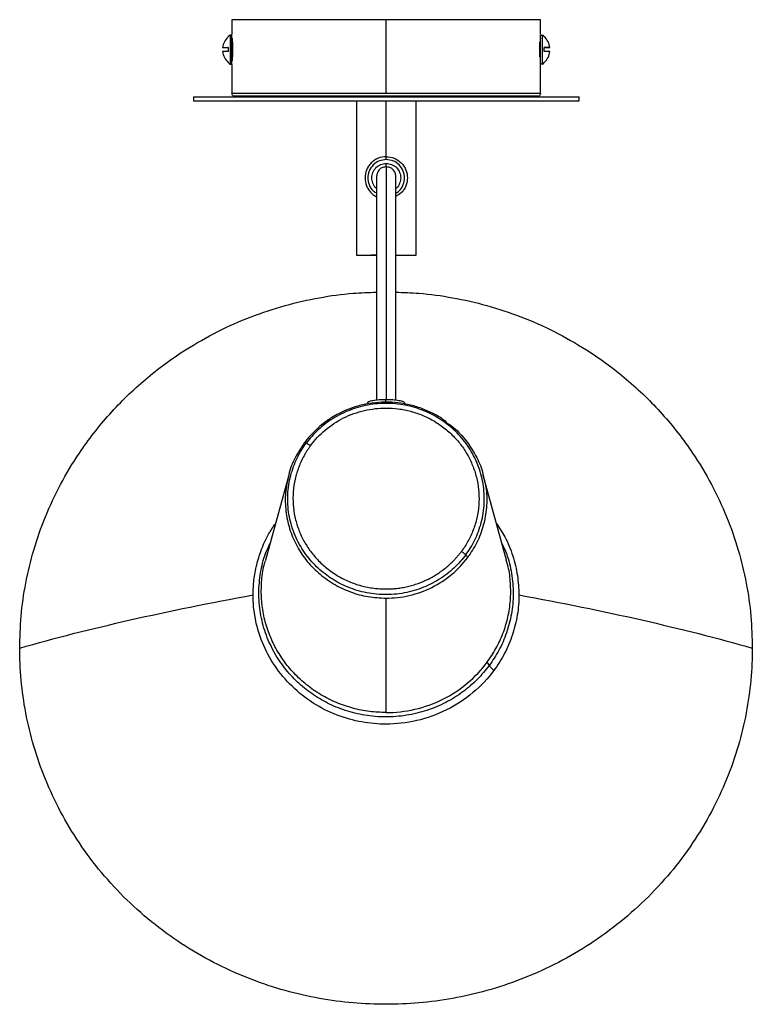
# Model space of a CAD drawing. Header units: millimetres. Extents: x -93 to 97, y 4473 to 4728.
import ezdxf

# ---------------------------------------------------------------- set-up
doc = ezdxf.new("R2010")
doc.units = ezdxf.units.MM

msp = doc.modelspace()

# ---------------------------------------------------------------- linework, layer by layer
at = {"color": 7, "linetype": 'Continuous', "lineweight": 25}
for p, q in [((-37.95, 4728.37), (-37.95, 4724.5)), ((2.05, 4709.37), (2.05, 4728.37)), ((42.05, 4724.5), (42.05, 4728.37)), ((-37.95, 4724.37), (-38.45, 4724.37)), ((42.05, 4724.37), (42.55, 4724.37)), ((43.05, 4723.94), (43.05, 4723.98)), ((-40.39, 4721.12), (-40.4, 4721.12)), ((-38.95, 4721.12), (-39, 4721.12)), ((-37.89, 4721.37), (-37.89, 4719.87)), ((41.99, 4719.87), (41.99, 4721.37)), ((44.49, 4721.12), (43.05, 4721.12)), ((-38.95, 4720.12), (-40.4, 4720.12)), ((44.49, 4720.12), (43.05, 4720.12)), ((-38.95, 4717.3), (-38.95, 4717.26)), ((-38.45, 4716.87), (-37.95, 4716.87)), ((-37.95, 4716.74), (-37.95, 4709.37)), ((42.55, 4716.87), (42.05, 4716.87)), ((42.05, 4709.37), (42.05, 4716.74)), ((-47.95, 4708.37), (-47.95, 4707.37)), ((52.05, 4707.37), (52.05, 4708.37)), ((-5.7, 4707.37), (-5.7, 4667.37)), ((2.05, 4692.12), (2.05, 4707.37)), ((9.8, 4667.37), (9.8, 4707.37)), ((2.05, 4690.24), (2.05, 4691.12)), ((-0.45, 4667.37), (-1.95, 4667.37)), ((-2.74, 4629.21), (-2.94, 4628.77)), ((1.99, 4629.21), (1.99, 4629.96)), ((6.92, 4628.76), (6.72, 4629.21)), ((-23.25, 4610.35), (-29.27, 4588.31)), ((33.25, 4588.31), (27.23, 4610.35)), ((1.99, 4578.46), (1.99, 4548.81))]:
    msp.add_line(p, q, dxfattribs=at)
for centre, start, end in [((-35.94, 4720.62), 123.8583, 131.9635), ((40.03, 4720.62), 48.0477, 56.1183), ((-35.94, 4720.62), 228.0712, 236.1039), ((40.03, 4720.62), 303.8402, 311.9512)]:
    msp.add_arc(centre, 4.52, start, end, dxfattribs=at)
for points, knots in [([(2.05, 4728.37), (-0.31, 4728.37), (-2.75, 4728.37), (-7.71, 4728.37), (-10.21, 4728.37), (-15.14, 4728.37), (-17.55, 4728.37), (-22.13, 4728.37), (-24.28, 4728.37), (-28.19, 4728.37), (-29.94, 4728.37), (-32.93, 4728.37), (-34.17, 4728.37), (-36.12, 4728.37), (-36.83, 4728.37), (-37.74, 4728.37), (-37.95, 4728.37), (-37.95, 4728.37)], [0, 0, 0, 0, 0.125, 0.125, 0.25, 0.25, 0.375, 0.375, 0.5, 0.5, 0.625, 0.625, 0.75, 0.75, 0.875, 0.875, 1, 1, 1, 1]), ([(42.05, 4728.37), (42.05, 4728.37), (41.84, 4728.37), (40.92, 4728.37), (40.21, 4728.37), (38.27, 4728.37), (37.02, 4728.37), (34.03, 4728.37), (32.29, 4728.37), (28.38, 4728.37), (26.22, 4728.37), (21.65, 4728.37), (19.23, 4728.37), (14.31, 4728.37), (11.8, 4728.37), (6.85, 4728.37), (4.41, 4728.37), (2.05, 4728.37)], [0, 0, 0, 0, 0.125, 0.125, 0.25, 0.25, 0.375, 0.375, 0.5, 0.5, 0.625, 0.625, 0.75, 0.75, 0.875, 0.875, 1, 1, 1, 1]), ([(-38.95, 4723.94), (-39.34, 4723.59), (-39.68, 4723.15), (-40.18, 4722.18), (-40.34, 4721.64), (-40.4, 4721.12)], [0, 0, 0, 0, 0.5, 0.5, 1, 1, 1, 1]), ([(-38.95, 4723.98), (-38.95, 4723.98), (-38.95, 4723.99), (-38.95, 4723.97), (-38.95, 4723.94)], [0, 0, 0, 0, 0.126503, 1, 1, 1, 1]), ([(-38.45, 4724.37), (-38.45, 4724.37), (-38.45, 4724.29), (-38.45, 4723.92), (-38.45, 4723.64), (-38.45, 4722.9), (-38.45, 4722.46), (-38.45, 4721.54), (-38.45, 4721.06), (-38.45, 4720.18), (-38.45, 4719.7), (-38.45, 4718.78), (-38.45, 4718.33), (-38.45, 4717.6), (-38.45, 4717.32), (-38.45, 4716.95), (-38.45, 4716.87), (-38.45, 4716.87)], [0, 0, 0, 0, 0.125, 0.125, 0.25, 0.25, 0.375, 0.375, 0.5, 0.5, 0.625, 0.625, 0.75, 0.75, 0.875, 0.875, 1, 1, 1, 1]), ([(-37.95, 4716.87), (-37.95, 4716.87), (-37.95, 4716.95), (-37.95, 4717.32), (-37.95, 4717.6), (-37.95, 4718.33), (-37.95, 4718.78), (-37.95, 4719.7), (-37.95, 4720.18), (-37.95, 4721.06), (-37.95, 4721.54), (-37.95, 4722.46), (-37.95, 4722.9), (-37.95, 4723.64), (-37.95, 4723.92), (-37.95, 4724.29), (-37.95, 4724.37), (-37.95, 4724.37)], [0, 0, 0, 0, 0.125, 0.125, 0.25, 0.25, 0.375, 0.375, 0.5, 0.5, 0.625, 0.625, 0.75, 0.75, 0.875, 0.875, 1, 1, 1, 1]), ([(-37.94, 4723.45), (-37.94, 4723.45), (-37.95, 4723.61), (-37.95, 4723.65), (-37.94, 4723.51), (-37.92, 4723), (-37.89, 4722.25), (-37.89, 4721.66), (-37.89, 4721.37)], [0, 0, 0, 0, 0.000041, 0.199973, 0.399903, 0.600037, 0.800172, 1, 1, 1, 1]), ([(41.99, 4721.37), (41.99, 4721.66), (41.99, 4722.25), (42.02, 4723), (42.04, 4723.51), (42.05, 4723.66), (42.05, 4723.6), (42.04, 4723.42), (42.04, 4723.41)], [0, 0, 0, 0, 0.196671, 0.393467, 0.590236, 0.786813, 0.983386, 1, 1, 1, 1]), ([(42.05, 4716.87), (42.05, 4716.87), (42.05, 4716.95), (42.05, 4717.32), (42.05, 4717.6), (42.05, 4718.33), (42.05, 4718.78), (42.05, 4719.7), (42.05, 4720.18), (42.05, 4721.06), (42.05, 4721.54), (42.05, 4722.46), (42.05, 4722.9), (42.05, 4723.64), (42.05, 4723.92), (42.05, 4724.29), (42.05, 4724.37), (42.05, 4724.37)], [0, 0, 0, 0, 0.125, 0.125, 0.25, 0.25, 0.375, 0.375, 0.5, 0.5, 0.625, 0.625, 0.75, 0.75, 0.875, 0.875, 1, 1, 1, 1]), ([(42.55, 4716.87), (42.55, 4716.87), (42.55, 4716.95), (42.55, 4717.32), (42.55, 4717.6), (42.55, 4718.33), (42.55, 4718.78), (42.55, 4719.7), (42.55, 4720.18), (42.55, 4721.06), (42.55, 4721.54), (42.55, 4722.46), (42.55, 4722.9), (42.55, 4723.64), (42.55, 4723.92), (42.55, 4724.29), (42.55, 4724.37), (42.55, 4724.37)], [0, 0, 0, 0, 0.125, 0.125, 0.25, 0.25, 0.375, 0.375, 0.5, 0.5, 0.625, 0.625, 0.75, 0.75, 0.875, 0.875, 1, 1, 1, 1]), ([(44.49, 4721.12), (44.43, 4721.64), (44.28, 4722.18), (43.78, 4723.15), (43.44, 4723.59), (43.05, 4723.94)], [0, 0, 0, 0, 0.5, 0.5, 1, 1, 1, 1]), ([(-40.4, 4721.12), (-40.34, 4721.12), (-40.18, 4721.12), (-39.68, 4721.12), (-39.34, 4721.12), (-38.95, 4721.12)], [0, 0, 0, 0, 0.5, 0.5, 1, 1, 1, 1]), ([(-37.81, 4722.52), (-37.81, 4722.52), (-37.81, 4722.48), (-37.81, 4722.29), (-37.81, 4722.15), (-37.81, 4721.78), (-37.81, 4721.55), (-37.81, 4721.08), (-37.81, 4720.84), (-37.81, 4720.4), (-37.81, 4720.15), (-37.81, 4719.69), (-37.81, 4719.46), (-37.81, 4719.09), (-37.81, 4718.95), (-37.81, 4718.76), (-37.81, 4718.72), (-37.81, 4718.72)], [0, 0, 0, 0, 0.125, 0.125, 0.25, 0.25, 0.375, 0.375, 0.5, 0.5, 0.625, 0.625, 0.75, 0.75, 0.875, 0.875, 1, 1, 1, 1]), ([(41.91, 4718.72), (41.91, 4718.72), (41.91, 4718.76), (41.91, 4718.95), (41.91, 4719.09), (41.91, 4719.46), (41.91, 4719.69), (41.91, 4720.15), (41.91, 4720.4), (41.91, 4720.84), (41.91, 4721.08), (41.91, 4721.55), (41.91, 4721.78), (41.91, 4722.15), (41.91, 4722.29), (41.91, 4722.48), (41.91, 4722.52), (41.91, 4722.52)], [0, 0, 0, 0, 0.125, 0.125, 0.25, 0.25, 0.375, 0.375, 0.5, 0.5, 0.625, 0.625, 0.75, 0.75, 0.875, 0.875, 1, 1, 1, 1]), ([(43.05, 4721.12), (43.44, 4721.12), (43.78, 4721.12), (44.28, 4721.12), (44.43, 4721.12), (44.49, 4721.12)], [0, 0, 0, 0, 0.5, 0.5, 1, 1, 1, 1]), ([(-40.4, 4720.12), (-40.34, 4719.59), (-40.18, 4719.06), (-39.68, 4718.09), (-39.34, 4717.65), (-38.95, 4717.3)], [0, 0, 0, 0, 0.5, 0.5, 1, 1, 1, 1]), ([(-38.95, 4720.12), (-39.34, 4720.12), (-39.68, 4720.12), (-40.18, 4720.12), (-40.34, 4720.12), (-40.4, 4720.12)], [0, 0, 0, 0, 0.5, 0.5, 1, 1, 1, 1]), ([(-37.89, 4719.87), (-37.89, 4719.58), (-37.89, 4718.99), (-37.92, 4718.24), (-37.94, 4717.74), (-37.96, 4717.55), (-37.95, 4717.71), (-37.94, 4717.79)], [0, 0, 0, 0, 0.200058, 0.400242, 0.6004, 0.800361, 1, 1, 1, 1]), ([(42.05, 4717.62), (42.05, 4717.62), (42.05, 4717.56), (42.04, 4717.76), (42.02, 4718.23), (41.99, 4718.99), (41.99, 4719.58), (41.99, 4719.87)], [0, 0, 0, 0, 0.0001429, 0.2500114, 0.5001348, 0.7502594, 1, 1, 1, 1]), ([(44.49, 4720.12), (44.43, 4720.12), (44.28, 4720.12), (43.78, 4720.12), (43.44, 4720.12), (43.05, 4720.12)], [0, 0, 0, 0, 0.5, 0.5, 1, 1, 1, 1]), ([(43.05, 4717.3), (43.44, 4717.65), (43.78, 4718.09), (44.28, 4719.06), (44.43, 4719.59), (44.49, 4720.12)], [0, 0, 0, 0, 0.5, 0.5, 1, 1, 1, 1]), ([(43.05, 4717.26), (43.05, 4717.26), (43.05, 4717.25), (43.05, 4717.27), (43.05, 4717.3)], [0, 0, 0, 0, 0.127896, 1, 1, 1, 1]), ([(-47.95, 4708.37), (-47.95, 4708.37), (-47.69, 4708.37), (-46.54, 4708.37), (-45.66, 4708.37), (-43.22, 4708.37), (-41.67, 4708.37), (-37.93, 4708.37), (-35.75, 4708.37), (-30.87, 4708.37), (-28.17, 4708.37), (-22.45, 4708.37), (-19.43, 4708.37), (-13.28, 4708.37), (-10.14, 4708.37), (-3.95, 4708.37), (-0.9, 4708.37), (5, 4708.37), (8.05, 4708.37), (14.24, 4708.37), (17.38, 4708.37), (23.53, 4708.37), (26.55, 4708.37), (32.27, 4708.37), (34.96, 4708.37), (39.84, 4708.37), (42.03, 4708.37), (45.77, 4708.37), (47.32, 4708.37), (49.76, 4708.37), (50.64, 4708.37), (51.79, 4708.37), (52.05, 4708.37), (52.05, 4708.37)], [0, 0, 0, 0, 0.0625, 0.0625, 0.125, 0.125, 0.1875, 0.1875, 0.25, 0.25, 0.3125, 0.3125, 0.375, 0.375, 0.4375, 0.4375, 0.5, 0.5, 0.5625, 0.5625, 0.625, 0.625, 0.6875, 0.6875, 0.75, 0.75, 0.8125, 0.8125, 0.875, 0.875, 0.9375, 0.9375, 1, 1, 1, 1]), ([(-37.66, 4708.66), (-37.75, 4708.75), (-37.82, 4708.86), (-37.93, 4709.11), (-37.95, 4709.24), (-37.95, 4709.37)], [0, 0, 0, 0, 0.5, 0.5, 1, 1, 1, 1]), ([(-37.95, 4709.37), (-37.95, 4709.37), (-37.74, 4709.37), (-36.83, 4709.37), (-36.12, 4709.37), (-34.17, 4709.37), (-32.93, 4709.37), (-29.94, 4709.37), (-28.19, 4709.37), (-24.28, 4709.37), (-22.13, 4709.37), (-17.55, 4709.37), (-15.14, 4709.37), (-10.21, 4709.37), (-7.71, 4709.37), (-2.75, 4709.37), (-0.31, 4709.37), (2.05, 4709.37)], [0, 0, 0, 0, 0.125, 0.125, 0.25, 0.25, 0.375, 0.375, 0.5, 0.5, 0.625, 0.625, 0.75, 0.75, 0.875, 0.875, 1, 1, 1, 1]), ([(-37.66, 4708.66), (-37.66, 4708.66), (-37.45, 4708.66), (-36.54, 4708.66), (-35.84, 4708.66), (-33.9, 4708.66), (-32.67, 4708.66), (-29.7, 4708.66), (-27.97, 4708.66), (-24.09, 4708.66), (-21.95, 4708.66), (-17.41, 4708.66), (-15.01, 4708.66), (-10.12, 4708.66), (-7.63, 4708.66), (-2.72, 4708.66), (-0.29, 4708.66), (4.39, 4708.66), (6.82, 4708.66), (11.73, 4708.66), (14.22, 4708.66), (19.11, 4708.66), (21.51, 4708.66), (26.05, 4708.66), (28.19, 4708.66), (32.06, 4708.66), (33.8, 4708.66), (36.77, 4708.66), (38, 4708.66), (39.94, 4708.66), (40.64, 4708.66), (41.55, 4708.66), (41.76, 4708.66), (41.76, 4708.66)], [0, 0, 0, 0, 0.0625, 0.0625, 0.125, 0.125, 0.1875, 0.1875, 0.25, 0.25, 0.3125, 0.3125, 0.375, 0.375, 0.4375, 0.4375, 0.5, 0.5, 0.5625, 0.5625, 0.625, 0.625, 0.6875, 0.6875, 0.75, 0.75, 0.8125, 0.8125, 0.875, 0.875, 0.9375, 0.9375, 1, 1, 1, 1]), ([(-37.66, 4708.66), (-37.57, 4708.57), (-37.46, 4708.5), (-37.21, 4708.39), (-37.08, 4708.37), (-36.95, 4708.37)], [0, 0, 0, 0, 0.5, 0.5, 1, 1, 1, 1]), ([(-28.13, 4708.37), (-29.62, 4708.37), (-30.95, 4708.37), (-33.2, 4708.37), (-34.13, 4708.37), (-35.58, 4708.37), (-36.11, 4708.37), (-36.79, 4708.37), (-36.95, 4708.37), (-36.95, 4708.37)], [0, 0, 0, 0, 0.25, 0.25, 0.5, 0.5, 0.75, 0.75, 1, 1, 1, 1]), ([(2.05, 4709.37), (4.41, 4709.37), (6.85, 4709.37), (11.8, 4709.37), (14.31, 4709.37), (19.23, 4709.37), (21.65, 4709.37), (26.22, 4709.37), (28.38, 4709.37), (32.29, 4709.37), (34.03, 4709.37), (37.02, 4709.37), (38.27, 4709.37), (40.21, 4709.37), (40.92, 4709.37), (41.84, 4709.37), (42.05, 4709.37), (42.05, 4709.37)], [0, 0, 0, 0, 0.125, 0.125, 0.25, 0.25, 0.375, 0.375, 0.5, 0.5, 0.625, 0.625, 0.75, 0.75, 0.875, 0.875, 1, 1, 1, 1]), ([(41.05, 4708.37), (41.18, 4708.37), (41.31, 4708.39), (41.55, 4708.5), (41.67, 4708.57), (41.76, 4708.66)], [0, 0, 0, 0, 0.5, 0.5, 1, 1, 1, 1]), ([(42.05, 4709.37), (42.05, 4709.24), (42.02, 4709.11), (41.92, 4708.86), (41.85, 4708.75), (41.76, 4708.66)], [0, 0, 0, 0, 0.5, 0.5, 1, 1, 1, 1]), ([(-47.95, 4707.37), (-47.95, 4707.37), (-47.69, 4707.37), (-46.54, 4707.37), (-45.66, 4707.37), (-43.22, 4707.37), (-41.67, 4707.37), (-37.93, 4707.37), (-35.75, 4707.37), (-30.87, 4707.37), (-28.17, 4707.37), (-22.45, 4707.37), (-19.43, 4707.37), (-13.28, 4707.37), (-10.14, 4707.37), (-3.95, 4707.37), (-0.9, 4707.37), (5, 4707.37), (8.05, 4707.37), (14.24, 4707.37), (17.38, 4707.37), (23.53, 4707.37), (26.55, 4707.37), (32.27, 4707.37), (34.96, 4707.37), (39.84, 4707.37), (42.03, 4707.37), (45.77, 4707.37), (47.32, 4707.37), (49.76, 4707.37), (50.64, 4707.37), (51.79, 4707.37), (52.05, 4707.37), (52.05, 4707.37)], [0, 0, 0, 0, 0.0625, 0.0625, 0.125, 0.125, 0.1875, 0.1875, 0.25, 0.25, 0.3125, 0.3125, 0.375, 0.375, 0.4375, 0.4375, 0.5, 0.5, 0.5625, 0.5625, 0.625, 0.625, 0.6875, 0.6875, 0.75, 0.75, 0.8125, 0.8125, 0.875, 0.875, 0.9375, 0.9375, 1, 1, 1, 1]), ([(2.05, 4692.87), (1.36, 4692.8), (0.29, 4692.68), (-0.99, 4692), (-1.87, 4691.29), (-2.58, 4690.41), (-3.25, 4689.13), (-3.58, 4687.37), (-3.25, 4685.61), (-2.58, 4684.33), (-1.86, 4683.46), (-1.14, 4682.83), (-0.62, 4682.59), (-0.45, 4682.5)], [0, 0, 0, 0, 0.141001, 0.216905, 0.294419, 0.371933, 0.447836, 0.588838, 0.729839, 0.805742, 0.883257, 0.960771, 1, 1, 1, 1]), ([(2.05, 4692.87), (2.74, 4692.79), (4.18, 4692.63), (6.05, 4691.36), (7.27, 4689.5), (7.68, 4687.36), (7.27, 4685.26), (6.19, 4683.48), (5.04, 4682.84), (4.55, 4682.57)], [0, 0, 0, 0, 0.141771, 0.295223, 0.448674, 0.590445, 0.732216, 0.885668, 1, 1, 1, 1]), ([(2.05, 4692.12), (1.45, 4692.05), (0.21, 4691.92), (-1.41, 4690.81), (-2.46, 4689.21), (-2.82, 4687.36), (-2.45, 4685.55), (-1.61, 4684.11), (-0.75, 4683.62), (-0.45, 4683.45)], [0, 0, 0, 0, 0.14654, 0.305154, 0.463768, 0.610309, 0.756849, 0.915463, 1, 1, 1, 1]), ([(-0.45, 4684.62), (-0.5, 4684.65), (-0.98, 4684.95), (-1.49, 4685.95), (-1.8, 4687.36), (-1.51, 4688.83), (-0.68, 4690.09), (0.6, 4690.96), (1.58, 4691.07), (2.05, 4691.12)], [0, 0, 0, 0, 0.020184, 0.189948, 0.346789, 0.503631, 0.673395, 0.843159, 1, 1, 1, 1]), ([(2.1, 4690.25), (1.77, 4690.21), (1.11, 4690.15), (0.26, 4689.58), (-0.33, 4688.75), (-0.41, 4688.09), (-0.45, 4687.76)], [0, 0, 0, 0, 0.25017, 0.500391, 0.750264, 1, 1, 1, 1]), ([(4.55, 4687.76), (4.51, 4688.09), (4.42, 4688.75), (3.83, 4689.58), (2.99, 4690.15), (2.33, 4690.21), (2, 4690.25)], [0, 0, 0, 0, 0.249727, 0.499682, 0.749772, 1, 1, 1, 1]), ([(4.55, 4683.45), (4.85, 4683.62), (5.71, 4684.11), (6.55, 4685.55), (6.92, 4687.36), (6.56, 4689.21), (5.5, 4690.81), (3.89, 4691.92), (2.65, 4692.05), (2.05, 4692.12)], [0, 0, 0, 0, 0.084596, 0.2432, 0.389731, 0.536262, 0.694865, 0.853469, 1, 1, 1, 1]), ([(2.05, 4691.12), (2.52, 4691.07), (3.5, 4690.96), (4.78, 4690.09), (5.61, 4688.83), (5.89, 4687.36), (5.59, 4685.95), (5.08, 4684.95), (4.6, 4684.65), (4.55, 4684.62)], [0, 0, 0, 0, 0.156828, 0.326577, 0.496326, 0.653153, 0.809981, 0.97973, 1, 1, 1, 1]), ([(2.05, 4690.17), (2.05, 4690.18), (2.05, 4690.24), (2.05, 4689.57), (2.05, 4688.3), (2.05, 4686.68), (2.05, 4684.61), (2.05, 4682.08), (2.05, 4679.09), (2.05, 4675.68), (2.05, 4672.06), (2.05, 4667.97), (2.05, 4663.5), (2.05, 4658.79), (2.05, 4653.87), (2.05, 4648.81), (2.05, 4643.51), (2.05, 4638.16), (2.05, 4633.63), (2.05, 4630.87), (2.05, 4629.96)], [0, 0, 0, 0, 0.029527, 0.092381, 0.139818, 0.187493, 0.235522, 0.284005, 0.332881, 0.381679, 0.429909, 0.478048, 0.54209, 0.605107, 0.665705, 0.743655, 0.818395, 0.891078, 0.964263, 1, 1, 1, 1]), ([(-0.45, 4687.76), (-0.45, 4687.7), (-0.45, 4687.59), (-0.45, 4687.36), (-0.45, 4687.25)], [0, 0, 0, 0, 0.551851, 1, 1, 1, 1]), ([(-0.45, 4687.75), (-0.45, 4687.74), (-0.45, 4687.74), (-0.45, 4687.38), (-0.45, 4686.78), (-0.45, 4685.88), (-0.45, 4684.69), (-0.45, 4683.21), (-0.45, 4681.44), (-0.45, 4679.44), (-0.45, 4677.17), (-0.45, 4674.88), (-0.45, 4672.21), (-0.45, 4669.1), (-0.45, 4665.61), (-0.45, 4661.53), (-0.45, 4657.03), (-0.45, 4652.01), (-0.45, 4646.95), (-0.45, 4641.67), (-0.45, 4636.23), (-0.45, 4632.25), (-0.45, 4630.11), (-0.45, 4629.82)], [0, 0, 0, 0, 0.029073, 0.065966, 0.101001, 0.134109, 0.175158, 0.212631, 0.246396, 0.28963, 0.324635, 0.357971, 0.39191, 0.43851, 0.486661, 0.535567, 0.607745, 0.678005, 0.755772, 0.83349, 0.911443, 0.98793, 1, 1, 1, 1]), ([(4.55, 4687.25), (4.55, 4687.35), (4.55, 4687.59), (4.55, 4687.7), (4.55, 4687.76)], [0, 0, 0, 0, 0.448151, 1, 1, 1, 1]), ([(4.55, 4629.81), (4.55, 4630.63), (4.55, 4632.5), (4.55, 4636.3), (4.55, 4641.16), (4.55, 4646.71), (4.55, 4651.92), (4.55, 4657.03), (4.55, 4661.53), (4.55, 4665.61), (4.55, 4669.1), (4.55, 4672.21), (4.55, 4674.88), (4.55, 4677.17), (4.55, 4679.44), (4.55, 4681.44), (4.55, 4683.2), (4.55, 4684.69), (4.55, 4685.88), (4.55, 4686.78), (4.55, 4687.38), (4.55, 4687.74), (4.55, 4687.74), (4.55, 4687.75)], [0, 0, 0, 0, 0.033906, 0.077699, 0.159236, 0.240676, 0.322122, 0.392365, 0.464524, 0.513418, 0.561556, 0.608142, 0.642071, 0.675396, 0.71039, 0.753611, 0.787366, 0.824829, 0.865867, 0.898967, 0.933995, 0.97088, 1, 1, 1, 1]), ([(-0.45, 4687.27), (-0.45, 4687.14), (-0.45, 4686.88), (-0.45, 4686.69), (-0.45, 4686.6)], [0, 0, 0, 0, 0.5008393, 1, 1, 1, 1]), ([(4.55, 4686.6), (4.55, 4686.69), (4.55, 4686.88), (4.55, 4687.14), (4.55, 4687.27)], [0, 0, 0, 0, 0.499164, 1, 1, 1, 1]), ([(-5.7, 4667.37), (-5.66, 4667.37), (-5.56, 4667.37), (-4.78, 4667.37), (-3.5, 4667.37), (-2, 4667.37), (-0.89, 4667.37), (-0.45, 4667.37)], [0, 0, 0, 0, 0.198998, 0.412369, 0.633724, 0.85508, 1, 1, 1, 1]), ([(4.55, 4667.37), (4.99, 4667.37), (6.1, 4667.37), (7.6, 4667.37), (8.87, 4667.37), (9.66, 4667.37), (9.75, 4667.37), (9.8, 4667.37)], [0, 0, 0, 0, 0.144982, 0.366322, 0.587662, 0.801016, 1, 1, 1, 1]), ([(-93.01, 4565.53), (-92.93, 4568.3), (-92.78, 4573.93), (-91.54, 4582.44), (-89.47, 4591.04), (-86.46, 4599.63), (-82.52, 4608.05), (-78.19, 4615.25), (-73.83, 4621.27), (-69.71, 4626.21), (-65.24, 4630.86), (-60.45, 4635.21), (-55.37, 4639.21), (-49.17, 4643.45), (-41.76, 4647.66), (-33.1, 4651.49), (-24.26, 4654.41), (-15.41, 4656.41), (-7.46, 4657.55), (-2.49, 4657.69), (-0.45, 4657.75)], [0, 0, 0, 0, 0.058235, 0.11843, 0.180414, 0.243971, 0.308845, 0.374744, 0.419097, 0.463662, 0.508332, 0.553003, 0.597567, 0.641921, 0.707819, 0.772693, 0.83625, 0.898234, 0.958429, 1, 1, 1, 1]), ([(4.55, 4657.74), (6.54, 4657.68), (11.48, 4657.54), (19.39, 4656.41), (28.25, 4654.41), (37.08, 4651.49), (45.74, 4647.66), (53.15, 4643.45), (59.35, 4639.21), (64.43, 4635.21), (69.22, 4630.86), (73.69, 4626.21), (77.81, 4621.27), (82.17, 4615.25), (86.5, 4608.05), (90.44, 4599.63), (93.45, 4591.04), (95.52, 4582.44), (96.77, 4573.93), (96.92, 4568.3), (96.99, 4565.53)], [0, 0, 0, 0, 0.040818, 0.101061, 0.163093, 0.2267, 0.291625, 0.357575, 0.401964, 0.446563, 0.491269, 0.535974, 0.580573, 0.624962, 0.690912, 0.755838, 0.819444, 0.881477, 0.941719, 1, 1, 1, 1]), ([(22.67, 4589.67), (23.55, 4590.86), (24.35, 4592.16), (25.72, 4594.98), (26.29, 4596.5), (27.12, 4599.68), (27.38, 4601.34), (27.53, 4604.72), (27.43, 4606.44), (26.87, 4609.82), (26.41, 4611.47), (25.15, 4614.63), (24.37, 4616.13), (22.55, 4618.89), (21.52, 4620.16), (19.3, 4622.41), (18.11, 4623.4), (15.67, 4625.11), (14.33, 4625.89), (11.43, 4627.22), (9.87, 4627.77), (6.6, 4628.57), (4.89, 4628.83), (1.41, 4628.98), (-0.36, 4628.88), (-3.83, 4628.33), (-5.54, 4627.88), (-8.79, 4626.67), (-10.33, 4625.9), (-13.17, 4624.13), (-14.47, 4623.13), (-16.79, 4620.97), (-17.81, 4619.82), (-18.69, 4618.64)], [0, 0, 0, 0, 0.0625, 0.0625, 0.125, 0.125, 0.1875, 0.1875, 0.25, 0.25, 0.3125, 0.3125, 0.375, 0.375, 0.4375, 0.4375, 0.5, 0.5, 0.5625, 0.5625, 0.625, 0.625, 0.6875, 0.6875, 0.75, 0.75, 0.8125, 0.8125, 0.875, 0.875, 0.9375, 0.9375, 1, 1, 1, 1]), ([(17.72, 4624.08), (17.4, 4624.32), (16.25, 4625.21), (13.96, 4626.49), (10.88, 4627.82), (7.59, 4628.73), (4.25, 4629.23), (0.89, 4629.3), (-2.45, 4628.95), (-5.4, 4628.27), (-7.9, 4627.39), (-9.83, 4626.53), (-11.2, 4625.78), (-12.16, 4625.2), (-13.02, 4624.64), (-14.21, 4623.79), (-15.62, 4622.65), (-16.54, 4621.71), (-17.01, 4621.24)], [0, 0, 0, 0, 0.031718, 0.115368, 0.206156, 0.295865, 0.383495, 0.471139, 0.55889, 0.647337, 0.708127, 0.767501, 0.814001, 0.832057, 0.856357, 0.895054, 0.947489, 1, 1, 1, 1]), ([(-2.69, 4629.2), (-2.64, 4629.28), (-2.5, 4629.47), (-1.45, 4629.73), (0.15, 4629.93), (1.39, 4629.95), (1.99, 4629.96)], [0, 0, 0, 0, 0.202479, 0.47524, 0.748001, 1, 1, 1, 1]), ([(-0.47, 4630.38), (-0.47, 4630.38), (-0.47, 4630.37), (-0.47, 4629.94), (-0.47, 4629.7)], [0, 0, 0, 0, 0.44241, 1, 1, 1, 1]), ([(1.99, 4629.96), (2.59, 4629.95), (3.83, 4629.93), (5.43, 4629.73), (6.49, 4629.47), (6.62, 4629.28), (6.68, 4629.2)], [0, 0, 0, 0, 0.251999, 0.52476, 0.797521, 1, 1, 1, 1]), ([(-17.58, 4617.99), (-16.51, 4619.43), (-15.24, 4620.8), (-12.34, 4623.23), (-10.73, 4624.29), (-7.28, 4626.01), (-5.44, 4626.66), (-1.73, 4627.52), (0.16, 4627.72), (1.99, 4627.72)], [0, 0, 0, 0, 0.25, 0.25, 0.5, 0.5, 0.75, 0.75, 1, 1, 1, 1]), ([(1.99, 4627.72), (3.04, 4627.72), (4.11, 4627.66), (6.26, 4627.38), (7.33, 4627.17), (9.47, 4626.59), (10.53, 4626.23), (12.6, 4625.36), (13.61, 4624.86), (15.54, 4623.71), (16.46, 4623.07), (18.2, 4621.68), (19.01, 4620.92), (20.52, 4619.33), (21.2, 4618.5), (22.44, 4616.77), (22.98, 4615.87), (23.94, 4614.06), (24.36, 4613.1), (25.09, 4611.12), (25.39, 4610.09), (25.84, 4607.98), (25.99, 4606.9), (26.13, 4604.71), (26.13, 4603.61), (25.96, 4601.42), (25.79, 4600.33), (25.31, 4598.19), (24.99, 4597.14), (24.22, 4595.12), (23.77, 4594.14), (22.74, 4592.29), (22.17, 4591.41), (21.56, 4590.58)], [0, 0, 0, 0, 0.0625, 0.0625, 0.125, 0.125, 0.1875, 0.1875, 0.25, 0.25, 0.3125, 0.3125, 0.375, 0.375, 0.4375, 0.4375, 0.5, 0.5, 0.5625, 0.5625, 0.625, 0.625, 0.6875, 0.6875, 0.75, 0.75, 0.8125, 0.8125, 0.875, 0.875, 0.9375, 0.9375, 1, 1, 1, 1]), ([(17.69, 4623.99), (18.31, 4623.56), (20.24, 4622.23), (22.84, 4619.33), (25.32, 4615.47), (26.76, 4612.41), (27.11, 4610.64), (27.17, 4610.34)], [0, 0, 0, 0, 0.132295, 0.409599, 0.677701, 0.945804, 1, 1, 1, 1]), ([(-17.01, 4621.24), (-17.12, 4621.13), (-17.93, 4620.36), (-18.61, 4619.47), (-19.19, 4618.71)], [0, 0, 0, 0, 0.14188, 1, 1, 1, 1]), ([(22.67, 4589.67), (21.79, 4588.49), (20.78, 4587.34), (18.46, 4585.18), (17.16, 4584.18), (14.31, 4582.41), (12.77, 4581.64), (9.52, 4580.43), (7.82, 4579.98), (4.34, 4579.43), (2.58, 4579.33), (-0.9, 4579.48), (-2.61, 4579.73), (-5.89, 4580.54), (-7.45, 4581.09), (-10.35, 4582.42), (-11.69, 4583.2), (-14.13, 4584.91), (-15.31, 4585.9), (-17.53, 4588.15), (-18.57, 4589.42), (-20.39, 4592.18), (-21.17, 4593.68), (-22.42, 4596.84), (-22.89, 4598.49), (-23.45, 4601.87), (-23.55, 4603.59), (-23.39, 4606.97), (-23.14, 4608.63), (-22.31, 4611.81), (-21.74, 4613.33), (-20.37, 4616.15), (-19.57, 4617.45), (-18.69, 4618.64)], [0, 0, 0, 0, 0.0625, 0.0625, 0.125, 0.125, 0.1875, 0.1875, 0.25, 0.25, 0.3125, 0.3125, 0.375, 0.375, 0.4375, 0.4375, 0.5, 0.5, 0.5625, 0.5625, 0.625, 0.625, 0.6875, 0.6875, 0.75, 0.75, 0.8125, 0.8125, 0.875, 0.875, 0.9375, 0.9375, 1, 1, 1, 1]), ([(-19.2, 4618.68), (-20.02, 4617.41), (-21.69, 4614.83), (-22.97, 4611.94), (-23.24, 4610.38), (-23.24, 4610.35)], [0, 0, 0, 0, 0.4873005, 0.9913256, 1, 1, 1, 1]), ([(-18.69, 4618.64), (-18.84, 4618.7), (-18.96, 4618.74), (-19.14, 4618.75), (-19.19, 4618.73), (-19.2, 4618.68)], [0, 0, 0, 0, 0.5, 0.5, 1, 1, 1, 1]), ([(-18.69, 4618.64), (-18.53, 4618.57), (-18.35, 4618.47), (-17.96, 4618.24), (-17.76, 4618.11), (-17.58, 4617.99)], [0, 0, 0, 0, 0.5, 0.5, 1, 1, 1, 1]), ([(-17.58, 4617.99), (-17.67, 4617.86), (-17.84, 4617.62), (-18.1, 4617.26), (-18.35, 4616.88), (-18.59, 4616.51), (-18.83, 4616.13), (-19.05, 4615.74), (-19.46, 4615.01), (-20.02, 4613.92), (-20.65, 4612.43), (-21.17, 4610.89), (-21.73, 4608.78), (-22.14, 4606.06), (-22.16, 4602.77), (-21.71, 4599.54), (-20.82, 4596.46), (-19.54, 4593.57), (-17.88, 4590.87), (-15.82, 4588.37), (-13.39, 4586.13), (-10.63, 4584.22), (-8.12, 4582.95), (-6.03, 4582.15), (-4.44, 4581.67), (-2.83, 4581.29), (-1.48, 4581.07), (-0.41, 4580.95), (0.39, 4580.89), (1.19, 4580.85), (1.72, 4580.84), (1.99, 4580.84)], [0, 0, 0, 0, 0.008644, 0.017281, 0.025914, 0.034545, 0.043179, 0.051818, 0.060464, 0.091556, 0.122657, 0.154356, 0.186065, 0.25006, 0.314054, 0.377424, 0.43958, 0.500001, 0.560422, 0.622578, 0.685948, 0.749942, 0.813937, 0.845636, 0.877345, 0.908436, 0.939538, 0.95466, 0.969766, 0.984874, 1, 1, 1, 1]), ([(-23.24, 4610.35), (-23.58, 4608.83), (-24.24, 4605.75), (-24.1, 4601.02), (-23.15, 4596.46), (-21.38, 4592.21), (-18.87, 4588.33), (-15.62, 4584.9), (-11.71, 4582.06), (-7.33, 4579.98), (-2.7, 4578.69), (0.44, 4578.54), (1.99, 4578.46)], [0, 0, 0, 0, 0.100496, 0.202722, 0.303193, 0.400331, 0.497469, 0.59794, 0.700165, 0.802391, 0.902862, 1, 1, 1, 1]), ([(27.17, 4610.34), (27.47, 4609.12), (28.16, 4606.36), (28.17, 4601.91), (27.36, 4597.25), (25.73, 4592.84), (24.02, 4590.27), (23.18, 4589)], [0, 0, 0, 0, 0.1673973, 0.3790899, 0.5907825, 0.7988432, 1, 1, 1, 1]), ([(-32.47, 4579.3), (-32.43, 4580.59), (-32.34, 4583.19), (-31.62, 4587.05), (-30.38, 4591.03), (-28.78, 4594.66), (-27.3, 4596.85), (-26.69, 4597.76)], [0, 0, 0, 0, 0.197655, 0.397583, 0.598446, 0.83445, 1, 1, 1, 1]), ([(30.7, 4597.68), (31.42, 4596.6), (33.15, 4594.02), (34.94, 4589.49), (36.23, 4584.41), (36.38, 4580.98), (36.46, 4579.3)], [0, 0, 0, 0, 0.198255, 0.473418, 0.741615, 1, 1, 1, 1]), ([(28.74, 4560.99), (27.75, 4559.77), (25.73, 4557.26), (21.92, 4554.04), (17.52, 4551.29), (12.59, 4549.22), (7.3, 4547.95), (1.87, 4547.53), (-3.48, 4547.98), (-8.55, 4549.22), (-13.19, 4551.14), (-17.35, 4553.63), (-21.1, 4556.68), (-24.44, 4560.35), (-27.26, 4564.63), (-29.39, 4569.42), (-30.7, 4574.56), (-31.14, 4579.84), (-30.65, 4585.03), (-29.63, 4589.33), (-28.5, 4591.74), (-28.1, 4592.6)], [0, 0, 0, 0, 0.04961, 0.101722, 0.155882, 0.211499, 0.267875, 0.32425, 0.379867, 0.434028, 0.486139, 0.535749, 0.585359, 0.637471, 0.691631, 0.747248, 0.803624, 0.859999, 0.915617, 0.969777, 1, 1, 1, 1]), ([(1.99, 4580.84), (2.15, 4580.84), (2.45, 4580.84), (2.92, 4580.86), (3.38, 4580.88), (3.84, 4580.91), (4.31, 4580.95), (5.09, 4581.03), (6.18, 4581.18), (7.58, 4581.46), (8.96, 4581.83), (10.79, 4582.42), (13.01, 4583.37), (15.1, 4584.56), (16.66, 4585.66), (17.78, 4586.54), (18.83, 4587.48), (19.7, 4588.36), (20.42, 4589.15), (21.01, 4589.85), (21.38, 4590.34), (21.56, 4590.58)], [0, 0, 0, 0, 0.0203353, 0.0406568, 0.0609719, 0.0812883, 0.1016134, 0.1219548, 0.1842113, 0.2464899, 0.3096424, 0.3728174, 0.5000028, 0.6271882, 0.6903407, 0.7535157, 0.8157721, 0.8780508, 0.9187057, 0.9593353, 1, 1, 1, 1]), ([(21.56, 4590.58), (21.75, 4590.45), (21.94, 4590.3), (22.33, 4589.99), (22.52, 4589.83), (22.67, 4589.67)], [0, 0, 0, 0, 0.5, 0.5, 1, 1, 1, 1]), ([(32.11, 4592.5), (32.5, 4591.67), (33.66, 4589.24), (34.66, 4584.87), (35.12, 4579.61), (34.65, 4574.4), (33.37, 4569.48), (31.43, 4564.95), (29.62, 4562.29), (28.74, 4560.99)], [0, 0, 0, 0, 0.082362, 0.241907, 0.401451, 0.55885, 0.712125, 0.859603, 1, 1, 1, 1]), ([(1.99, 4548.81), (0.56, 4548.87), (-2.34, 4548.98), (-6.66, 4549.86), (-10.91, 4551.31), (-14.94, 4553.34), (-18.64, 4555.9), (-21.9, 4558.91), (-24.65, 4562.26), (-26.88, 4565.88), (-28.6, 4569.75), (-29.79, 4573.88), (-30.4, 4578.22), (-30.34, 4582.62), (-29.93, 4586.02), (-29.35, 4587.86), (-29.21, 4588.29)], [0, 0, 0, 0, 0.0724855, 0.1470532, 0.2230765, 0.2998491, 0.3766217, 0.4526451, 0.5272127, 0.5996982, 0.6721838, 0.7467514, 0.8227747, 0.8995474, 0.97632, 1, 1, 1, 1]), ([(1.99, 4578.46), (3.97, 4578.46), (6.01, 4578.68), (10.04, 4579.61), (12.03, 4580.32), (15.76, 4582.18), (17.51, 4583.33), (20.64, 4585.96), (22.02, 4587.44), (23.18, 4589)], [0, 0, 0, 0, 0.25, 0.25, 0.5, 0.5, 0.75, 0.75, 1, 1, 1, 1]), ([(23.18, 4589), (23.17, 4589.07), (23.12, 4589.16), (22.94, 4589.4), (22.82, 4589.53), (22.67, 4589.67)], [0, 0, 0, 0, 0.5, 0.5, 1, 1, 1, 1]), ([(28.23, 4561.87), (29.03, 4563.03), (30.63, 4565.38), (32.42, 4569.31), (33.69, 4573.5), (34.36, 4577.87), (34.35, 4582.27), (33.95, 4585.78), (33.35, 4587.74), (33.18, 4588.29)], [0, 0, 0, 0, 0.150108, 0.304527, 0.461961, 0.620947, 0.779933, 0.937367, 1, 1, 1, 1]), ([(-93.01, 4565.53), (-84.04, 4568.07), (-74.45, 4570.5), (-54.21, 4575.11), (-43.56, 4577.28), (-32.47, 4579.3)], [0, 0, 0, 0, 0.5, 0.5, 1, 1, 1, 1]), ([(1.99, 4545.81), (-0.04, 4545.81), (-2.15, 4545.98), (-6.41, 4546.75), (-8.57, 4547.34), (-12.82, 4548.98), (-14.9, 4550.02), (-18.84, 4552.52), (-20.7, 4553.98), (-24.06, 4557.25), (-25.57, 4559.06), (-28.14, 4562.89), (-29.21, 4564.91), (-30.89, 4569.04), (-31.5, 4571.14), (-32.29, 4575.28), (-32.47, 4577.33), (-32.47, 4579.3)], [0, 0, 0, 0, 0.125, 0.125, 0.25, 0.25, 0.375, 0.375, 0.5, 0.5, 0.625, 0.625, 0.75, 0.75, 0.875, 0.875, 1, 1, 1, 1]), ([(36.46, 4579.3), (36.46, 4577.59), (36.32, 4575.85), (35.76, 4572.4), (35.35, 4570.69), (34.23, 4567.34), (33.54, 4565.72), (31.92, 4562.6), (30.99, 4561.12), (29.95, 4559.72)], [0, 0, 0, 0, 0.25, 0.25, 0.5, 0.5, 0.75, 0.75, 1, 1, 1, 1]), ([(36.46, 4579.3), (47.54, 4577.28), (58.19, 4575.11), (78.43, 4570.5), (88.02, 4568.07), (96.99, 4565.53)], [0, 0, 0, 0, 0.5, 0.5, 1, 1, 1, 1]), ([(1.99, 4473.2), (-3.61, 4473.2), (-9.41, 4473.69), (-18.24, 4475.27), (-21.19, 4475.94), (-27.1, 4477.59), (-30.05, 4478.56), (-35.9, 4480.81), (-38.8, 4482.09), (-44.49, 4484.95), (-47.28, 4486.53), (-52.71, 4489.98), (-55.35, 4491.85), (-60.43, 4495.85), (-62.87, 4497.99), (-67.5, 4502.5), (-69.7, 4504.87), (-73.82, 4509.8), (-75.75, 4512.37), (-79.3, 4517.65), (-80.93, 4520.36), (-83.87, 4525.89), (-85.18, 4528.7), (-87.5, 4534.38), (-88.5, 4537.25), (-90.19, 4542.99), (-90.88, 4545.87), (-92.51, 4554.44), (-93.01, 4560.09), (-93.01, 4565.53)], [0, 0, 0, 0, 0.125, 0.125, 0.1875, 0.1875, 0.25, 0.25, 0.3125, 0.3125, 0.375, 0.375, 0.4375, 0.4375, 0.5, 0.5, 0.5625, 0.5625, 0.625, 0.625, 0.6875, 0.6875, 0.75, 0.75, 0.8125, 0.8125, 0.875, 0.875, 1, 1, 1, 1]), ([(96.99, 4565.53), (96.99, 4560.09), (96.49, 4554.44), (94.86, 4545.87), (94.17, 4542.99), (92.48, 4537.25), (91.48, 4534.38), (89.16, 4528.7), (87.85, 4525.89), (84.91, 4520.36), (83.28, 4517.65), (79.73, 4512.37), (77.81, 4509.8), (73.68, 4504.87), (71.48, 4502.5), (66.85, 4497.99), (64.41, 4495.85), (59.33, 4491.85), (56.69, 4489.98), (51.26, 4486.53), (48.47, 4484.95), (42.78, 4482.09), (39.88, 4480.81), (34.04, 4478.56), (31.09, 4477.59), (25.18, 4475.94), (22.22, 4475.27), (13.4, 4473.69), (7.59, 4473.2), (1.99, 4473.2)], [0, 0, 0, 0, 0.125, 0.125, 0.1875, 0.1875, 0.25, 0.25, 0.3125, 0.3125, 0.375, 0.375, 0.4375, 0.4375, 0.5, 0.5, 0.5625, 0.5625, 0.625, 0.625, 0.6875, 0.6875, 0.75, 0.75, 0.8125, 0.8125, 0.875, 0.875, 1, 1, 1, 1]), ([(1.99, 4548.81), (4.45, 4548.81), (6.97, 4549.09), (11.96, 4550.24), (14.42, 4551.12), (19.05, 4553.42), (21.21, 4554.85), (25.09, 4558.1), (26.8, 4559.93), (28.23, 4561.87)], [0, 0, 0, 0, 0.25, 0.25, 0.5, 0.5, 0.75, 0.75, 1, 1, 1, 1]), ([(28.23, 4561.87), (28.25, 4561.77), (28.31, 4561.64), (28.48, 4561.34), (28.6, 4561.17), (28.74, 4560.99)], [0, 0, 0, 0, 0.5, 0.5, 1, 1, 1, 1]), ([(29.95, 4559.72), (29.71, 4559.95), (29.48, 4560.18), (29.07, 4560.61), (28.89, 4560.81), (28.74, 4560.99)], [0, 0, 0, 0, 0.5, 0.5, 1, 1, 1, 1]), ([(29.95, 4559.72), (28.42, 4557.66), (26.6, 4555.71), (22.47, 4552.24), (20.16, 4550.72), (15.23, 4548.26), (12.61, 4547.33), (7.3, 4546.1), (4.61, 4545.81), (1.99, 4545.81)], [0, 0, 0, 0, 0.25, 0.25, 0.5, 0.5, 0.75, 0.75, 1, 1, 1, 1])]:
    msp.add_open_spline(points, degree=3, knots=knots, dxfattribs=at)
for points in [[(-38.95, 4721.12), (-38.95, 4720.95), (-38.95, 4720.79), (-38.95, 4720.62)], [(-38.95, 4720.62), (-38.95, 4720.45), (-38.95, 4720.28), (-38.95, 4720.12)], [(43.05, 4720.62), (43.05, 4720.79), (43.05, 4720.95), (43.05, 4721.12)], [(43.05, 4720.12), (43.05, 4720.28), (43.05, 4720.45), (43.05, 4720.62)]]:
    msp.add_open_spline(points, degree=3, dxfattribs=at)

doc.saveas('drawing.dxf')
